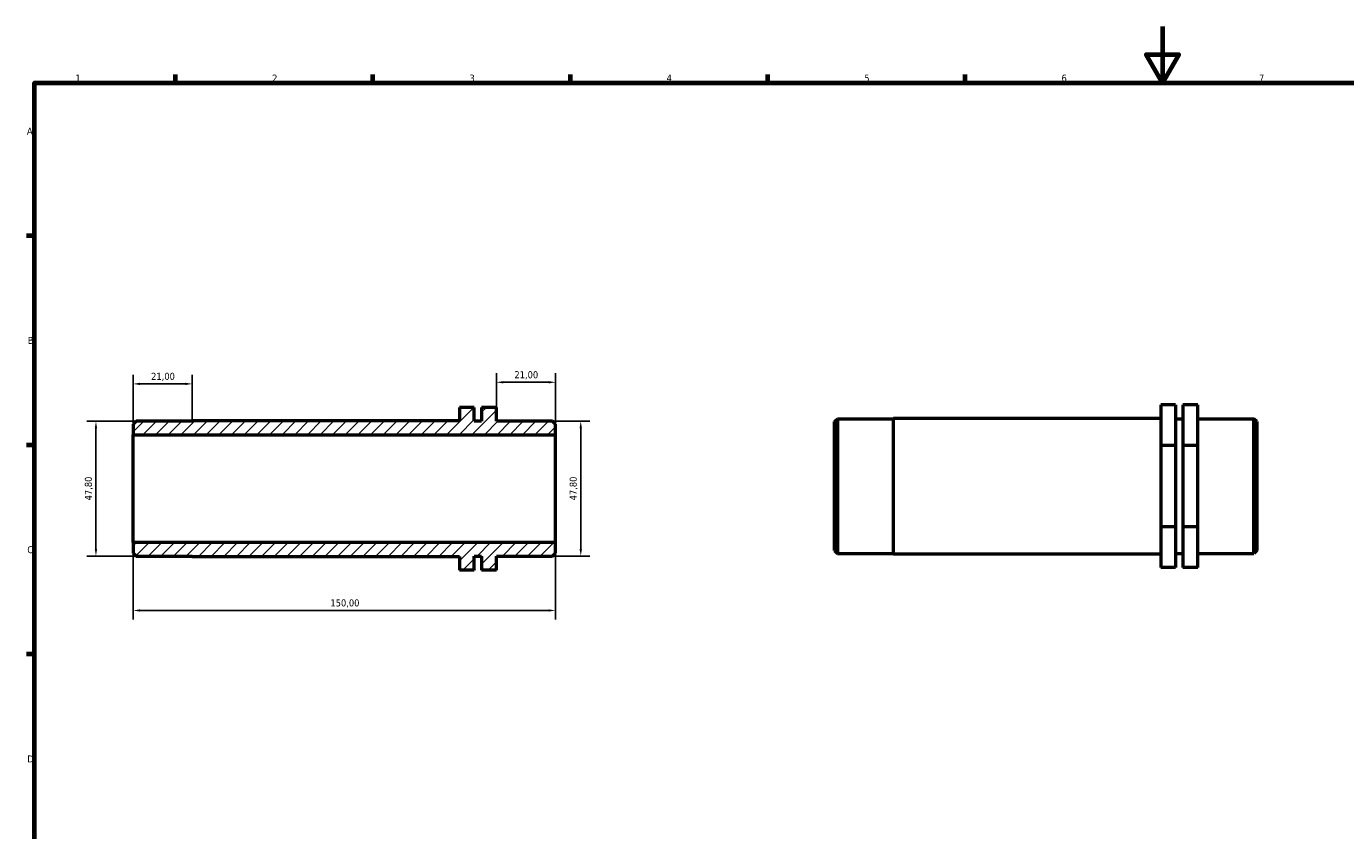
# Model space of a CAD drawing. Header units: millimetres. Extents: x 0 to 901, y 0 to 594.
# Tile 2 of 3: x 17 to 486, y 309 to 594. Entities that reach past the tile are written whole.
import ezdxf

# ---------------------------------------------------------------- set-up
doc = ezdxf.new("R2010")
doc.units = ezdxf.units.MM
for name, color, linetype, lineweight in [('Border (ISO)', 7, 'Continuous', 70), ('Dimension (ISO)', 7, 'Continuous', 25), ('Hatch (ISO)', 7, 'Continuous', 18), ('Visible (ISO)', 7, 'Continuous', 50)]:
    doc.layers.add(name, color=color, linetype=linetype, lineweight=lineweight)
doc.styles.add('Note Text (ISO)', font='tahoma.ttf')
doc.dimstyles.new('Default (ISO)', dxfattribs={"dimtxt": 2.5, "dimasz": 2.5, "dimexe": 3.175, "dimexo": 0, "dimgap": 0.762, "dimtad": 1, "dimrnd": 1e-08, "dimzin": 0, "dimtxsty": 'Note Text (ISO)', "dimcen": 0.09, "dimdle": 10, "dimclrd": 256, "dimclre": 256, "dimclrt": 232, "dimazin": 0, "dimtfac": 1.40208, "dimtmove": 0, "dimatfit": 3, "dimfxl": 1, "dimtolj": 1, "dimtzin": 0, "dimlwd": -1, "dimlwe": -1, "dimarcsym": 0})

# ---------------------------------------------------------------- blocks, each defined once
blk = doc.blocks.new('Borders Default Border')
at = {"layer": 'Border (ISO)'}
for p, q in [((70.08, 574), (70.08, 576.9)), ((140.17, 574), (140.17, 576.9)), ((210.25, 574), (210.25, 576.9)), ((280.33, 574), (280.33, 576.9)), ((350.42, 574), (350.42, 576.9)), ((20, 519.75), (17.1, 519.75)), ((20, 445.5), (17.1, 445.5)), ((20, 371.25), (17.1, 371.25))]:
    blk.add_line(p, q, dxfattribs=at)
at = {"layer": 'Border (ISO)', "flags": 128}
for points in [[(420.5, 594), (420.5, 574), (414.73, 584), (426.27, 584), (420.5, 574)], [(20, 20), (20, 574), (821, 574), (821, 20), (20, 20)]]:
    blk.add_lwpolyline(points, dxfattribs=at)
at = {"layer": 'Border (ISO)', "color": 232, "true_color": 0xca0064, "char_height": 2.5, "attachment_point": 7, "style": 'Note Text (ISO)'}
for s, insert in [('1', (34.48, 574.4)), ('2', (104.37, 574.4)), ('3', (174.43, 574.35)), ('4', (244.42, 574.4)), ('5', (314.64, 574.35)), ('6', (384.66, 574.35)), ('7', (454.77, 574.4)), ('A', (17.29, 555.62)), ('B', (17.59, 481.37)), ('C', (17.43, 407.08)), ('D', (17.43, 332.88))]:
    blk.add_mtext(s, dxfattribs=dict(at, insert=insert))
blk = doc.blocks.new('*D7')
at = {"layer": 'Defpoints', "color": 0, "transparency": 16777216}
for p in [(55, 410.9), (205, 410.9), (55, 386.8)]:
    blk.add_point(p, dxfattribs=at)
at = {"layer": 'Dimension (ISO)', "transparency": 16777216}
for p, q in [((55, 410.9), (55, 383.63)), ((205, 410.9), (205, 383.63)), ((202.5, 386.8), (57.5, 386.8))]:
    blk.add_line(p, q, dxfattribs=at)
for points in [[(57.5, 387.22), (57.5, 386.39), (55, 386.8)], [(202.5, 387.22), (202.5, 386.39), (205, 386.8)]]:
    blk.add_solid(points, dxfattribs=at)
at = {"layer": 'Dimension (ISO)', "color": 232, "true_color": 0xca0064, "transparency": 16777216, "insert": (125.05, 390.74), "char_height": 2.5, "attachment_point": 1, "style": 'Note Text (ISO)'}
blk.add_mtext('\\A1;150,00', dxfattribs=at)
blk = doc.blocks.new('*D8')
at = {"layer": 'Defpoints', "color": 0, "transparency": 16777216}
for p in [(184, 467.75), (184, 458.84), (205, 449.15)]:
    blk.add_point(p, dxfattribs=at)
at = {"layer": 'Dimension (ISO)', "transparency": 16777216}
for p, q in [((184, 458.84), (184, 470.93)), ((205, 449.15), (205, 470.93)), ((202.5, 467.75), (186.5, 467.75))]:
    blk.add_line(p, q, dxfattribs=at)
for points in [[(186.5, 468.17), (186.5, 467.33), (184, 467.75)], [(202.5, 468.17), (202.5, 467.33), (205, 467.75)]]:
    blk.add_solid(points, dxfattribs=at)
at = {"layer": 'Dimension (ISO)', "color": 232, "true_color": 0xca0064, "transparency": 16777216, "insert": (190.39, 471.69), "char_height": 2.5, "attachment_point": 1, "style": 'Note Text (ISO)'}
blk.add_mtext('\\A1;21,00', dxfattribs=at)
blk = doc.blocks.new('*D9')
at = {"layer": 'Defpoints', "color": 0, "transparency": 16777216}
for p in [(56.05, 453.93), (41.8, 406.12), (56.05, 406.12)]:
    blk.add_point(p, dxfattribs=at)
at = {"layer": 'Dimension (ISO)', "transparency": 16777216}
for p, q in [((56.05, 453.93), (38.62, 453.93)), ((41.8, 451.43), (41.8, 408.62)), ((56.05, 406.12), (38.62, 406.12))]:
    blk.add_line(p, q, dxfattribs=at)
for points in [[(41.38, 451.43), (42.21, 451.43), (41.8, 453.93)], [(41.38, 408.62), (42.21, 408.62), (41.8, 406.12)]]:
    blk.add_solid(points, dxfattribs=at)
at = {"layer": 'Dimension (ISO)', "color": 232, "true_color": 0xca0064, "transparency": 16777216, "insert": (37.86, 425.85), "char_height": 2.5, "attachment_point": 1, "rotation": 90, "style": 'Note Text (ISO)'}
blk.add_mtext('\\A1;47,80', dxfattribs=at)
blk = doc.blocks.new('*D10')
at = {"layer": 'Defpoints', "color": 0, "transparency": 16777216}
for p in [(203.95, 453.93), (203.95, 406.12), (213.95, 406.12)]:
    blk.add_point(p, dxfattribs=at)
at = {"layer": 'Dimension (ISO)', "transparency": 16777216}
for p, q in [((203.95, 453.93), (217.12, 453.93)), ((213.95, 451.43), (213.95, 408.62)), ((203.95, 406.12), (217.12, 406.12))]:
    blk.add_line(p, q, dxfattribs=at)
for points in [[(213.53, 451.43), (214.37, 451.43), (213.95, 453.93)], [(213.53, 408.62), (214.37, 408.62), (213.95, 406.12)]]:
    blk.add_solid(points, dxfattribs=at)
at = {"layer": 'Dimension (ISO)', "color": 232, "true_color": 0xca0064, "transparency": 16777216, "insert": (210.01, 425.85), "char_height": 2.5, "attachment_point": 1, "rotation": 90, "style": 'Note Text (ISO)'}
blk.add_mtext('\\A1;47,80', dxfattribs=at)
blk = doc.blocks.new('*D11')
at = {"layer": 'Defpoints', "color": 0, "transparency": 16777216}
for p in [(76, 467.18), (76, 454.08), (55, 449.15)]:
    blk.add_point(p, dxfattribs=at)
at = {"layer": 'Dimension (ISO)', "transparency": 16777216}
for p, q in [((55, 449.15), (55, 470.36)), ((76, 454.08), (76, 470.36)), ((57.5, 467.18), (73.5, 467.18))]:
    blk.add_line(p, q, dxfattribs=at)
for points in [[(57.5, 467.6), (57.5, 466.77), (55, 467.18)], [(73.5, 467.6), (73.5, 466.77), (76, 467.18)]]:
    blk.add_solid(points, dxfattribs=at)
at = {"layer": 'Dimension (ISO)', "color": 232, "true_color": 0xca0064, "transparency": 16777216, "insert": (61.39, 471.12), "char_height": 2.5, "attachment_point": 1, "style": 'Note Text (ISO)'}
blk.add_mtext('\\A1;21,00', dxfattribs=at)

msp = doc.modelspace()

# ---------------------------------------------------------------- hatches: boundary and pattern name
at = {"layer": 'Hatch (ISO)'}
h = msp.add_hatch(dxfattribs=at)
h.set_pattern_fill('ANSI31', color=256, scale=25.4, style=0)
h.set_pattern_definition([(45, (0, 0), (-2.245064, 2.245064), [])])
h.paths.add_polyline_path([(55, 407.173), (56.05, 406.123), (76, 406.123), (76, 405.964), (170.875, 405.964), (170.875, 401.205), (176.125, 401.205), (176.125, 406.123), (178.75, 406.123), (178.75, 401.205), (184, 401.205), (184, 406.123), (203.95, 406.123), (205, 407.173), (205, 410.903), (55, 410.903)])
h.paths.add_polyline_path([(56.05, 453.926), (55, 452.876), (55, 449.145), (205, 449.145), (205, 452.876), (203.95, 453.926), (184, 453.926), (184, 458.843), (178.75, 458.843), (178.75, 453.926), (176.125, 453.926), (176.125, 458.843), (170.875, 458.843), (170.875, 454.084), (76, 454.084), (76, 453.926)])

# ---------------------------------------------------------------- linework, layer by layer
at = {"layer": 'Visible (ISO)'}
for p, q in [((425.156, 459.801), (419.906, 459.801)), ((419.906, 459.801), (419.906, 445.294)), ((425.156, 459.801), (425.156, 445.294)), ((433.031, 459.801), (427.781, 459.801)), ((427.781, 459.801), (427.781, 445.294)), ((433.031, 445.294), (433.031, 459.801)), ((176.125, 458.843), (170.875, 458.843)), ((170.875, 458.843), (170.875, 454.084)), ((176.125, 453.926), (176.125, 458.843)), ((184, 458.843), (178.75, 458.843)), ((178.75, 458.843), (178.75, 453.926)), ((184, 453.926), (184, 458.843)), ((304.031, 453.785), (305.081, 454.835)), ((305.081, 454.835), (305.081, 407.032)), ((305.081, 454.835), (325.031, 454.835)), ((325.031, 406.874), (325.031, 454.994)), ((325.031, 454.994), (419.906, 454.994)), ((425.156, 454.835), (427.781, 454.835)), ((433.031, 454.835), (452.981, 454.835)), ((452.981, 407.032), (452.981, 454.835)), ((454.031, 453.785), (452.981, 454.835)), ((56.05, 453.926), (55, 452.876)), ((55, 452.876), (55, 449.145)), ((76, 453.926), (56.05, 453.926)), ((170.875, 454.084), (76, 454.084)), ((76, 454.084), (76, 453.926)), ((178.75, 453.926), (176.125, 453.926)), ((203.95, 453.926), (184, 453.926)), ((205, 452.876), (203.95, 453.926)), ((205, 449.145), (205, 452.876)), ((304.031, 408.082), (304.031, 453.785)), ((454.031, 453.785), (454.031, 408.082)), ((55, 449.145), (205, 449.145)), ((55, 410.903), (55, 449.145)), ((205, 410.903), (205, 449.145)), ((425.156, 445.294), (419.906, 445.294)), ((419.906, 445.294), (419.906, 416.427)), ((425.156, 445.294), (425.156, 416.427)), ((427.781, 445.294), (427.781, 416.427)), ((433.031, 445.294), (427.781, 445.294)), ((433.031, 416.427), (433.031, 445.294)), ((425.156, 416.427), (419.906, 416.427)), ((419.906, 416.427), (419.906, 402.066)), ((425.156, 416.427), (425.156, 402.066)), ((433.031, 416.427), (427.781, 416.427)), ((427.781, 416.427), (427.781, 402.066)), ((433.031, 402.066), (433.031, 416.427)), ((205, 410.903), (55, 410.903)), ((55, 410.903), (55, 407.173)), ((205, 407.173), (205, 410.903)), ((304.031, 408.082), (305.081, 407.032)), ((454.031, 408.082), (452.981, 407.032)), ((55, 407.173), (56.05, 406.123)), ((56.05, 406.123), (76, 406.123)), ((76, 406.123), (76, 405.964)), ((76, 405.964), (170.875, 405.964)), ((170.875, 405.964), (170.875, 401.205)), ((176.125, 401.205), (176.125, 406.123)), ((176.125, 406.123), (178.75, 406.123)), ((178.75, 406.123), (178.75, 401.205)), ((184, 401.205), (184, 406.123)), ((184, 406.123), (203.95, 406.123)), ((203.95, 406.123), (205, 407.173)), ((305.081, 407.032), (325.031, 407.032)), ((325.031, 406.874), (419.906, 406.874)), ((425.156, 407.032), (427.781, 407.032)), ((433.031, 407.032), (452.981, 407.032)), ((170.875, 401.205), (176.125, 401.205)), ((170.875, 401.205), (170.875, 401.157)), ((176.125, 401.157), (170.875, 401.157)), ((176.125, 401.205), (176.125, 401.157)), ((178.75, 401.205), (184, 401.205)), ((178.75, 401.205), (178.75, 401.157)), ((184, 401.157), (178.75, 401.157)), ((184, 401.157), (184, 401.205)), ((425.156, 402.066), (419.906, 402.066)), ((433.031, 402.066), (427.781, 402.066))]:
    msp.add_line(p, q, dxfattribs=at)

# ---------------------------------------------------------------- block references
msp.add_blockref('Borders Default Border', (0, 0))

# ---------------------------------------------------------------- dimensions: what is measured, and where the dimension line sits
at = {"layer": 'Dimension (ISO)'}
for base, p1, p2, angle, picture, middle in [((76, 467.183), (55, 449.145), (76, 454.084), 180, '*D11', (65.5, 467.183)), ((184, 467.75), (205, 449.145), (184, 458.843), 180, '*D8', (194.5, 467.75)), ((41.796, 406.123), (56.05, 453.926), (56.05, 406.123), 90, '*D9', (41.796, 430.024)), ((213.95, 406.123), (203.95, 453.926), (203.95, 406.123), 90, '*D10', (213.95, 430.024)), ((55, 386.803), (205, 410.903), (55, 410.903), 180, '*D7', (130, 386.803))]:
    dim = msp.add_linear_dim(base=base, p1=p1, p2=p2, angle=angle, dimstyle='Default (ISO)', override={"dimdec": 2, "dimtp": 0, "dimtm": 0, "dimtdec": 2, "dimtofl": 0, "dimatfit": 1}, dxfattribs=at)
    dim.commit()
    dim.dimension.update_dxf_attribs({"geometry": picture, "text_midpoint": middle, "dimtype": 160})

doc.saveas('drawing.dxf')
